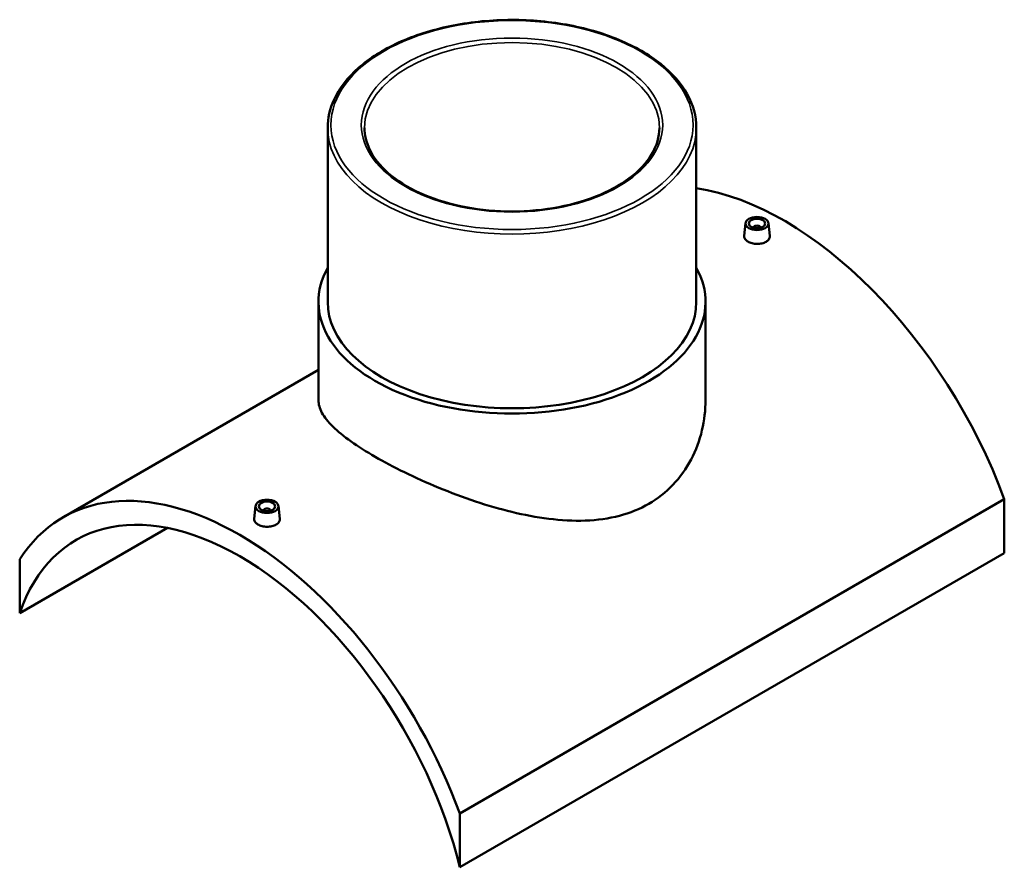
# Model space of a CAD drawing. Header units: millimetres. Extents: x -309 to 1493, y -360 to 1097.
# Tile 5 of 5: x 892 to 1493, y 580 to 1097. Entities that reach past the tile are written whole.
import ezdxf

# ---------------------------------------------------------------- set-up
doc = ezdxf.new("R2010")
doc.units = ezdxf.units.MM
doc.layers.add('Visible (ANSI)', color=7, linetype='Continuous', lineweight=50)
doc.layers.add('Visible Narrow (ANSI)', color=7, linetype='Continuous', lineweight=35)

msp = doc.modelspace()

# ---------------------------------------------------------------- linework, layer by layer
at = {"layer": 'Visible (ANSI)'}
for p, q in [((1080.25, 1031.35), (1080.25, 924.96)), ((1305.25, 1031.35), (1305.25, 924.96)), ((1335.32, 973.1), (1334.47, 965.22)), ((1340.3, 970.2), (1340.3, 970.4)), ((1344.3, 970.2), (1344.3, 970.4)), ((1349.29, 973.1), (1350.13, 965.24)), ((1074.62, 924.96), (1074.62, 864.94)), ((1310.87, 924.96), (1310.87, 864.94)), ((1074.62, 883.51), (918.58, 793.42)), ((1036.21, 800.41), (1035.36, 792.53)), ((1050.18, 800.41), (1051.03, 792.55)), ((1493.27, 804.56), (1160.93, 612.68)), ((1493.27, 804.56), (1493.27, 771.66)), ((1041.2, 797.71), (1041.2, 797.51)), ((1045.2, 797.71), (1045.2, 797.51)), ((892.23, 734.92), (982.42, 786.99)), ((1160.93, 579.78), (1493.27, 771.66)), ((892.23, 767.82), (892.23, 734.92)), ((1160.93, 579.78), (1160.93, 612.68))]:
    msp.add_line(p, q, dxfattribs=at)
for centre, major_axis, start_param, end_param in [((1358.92, 798.24), (108, -187.06), 1.281111, 2.715253), ((1342.3, 970.4), (-2, 0), 2.963882, 6.460896), ((1192.75, 924.96), (118.12, 0), 2.831748, 6.59303), ((1192.75, 924.96), (-112.5, 0), 0, 3.141593), ((1026.58, 606.36), (-108, 187.06), 4.422704, 6.57287), ((1026.58, 606.36), (-100, 173.21), 4.244551, 6.751023), ((1043.2, 797.71), (-2, 0), 2.963882, 6.460896)]:
    msp.add_ellipse(centre, major_axis=major_axis, ratio=0.57735, start_param=start_param, end_param=end_param, dxfattribs=at)
for centre, major_axis in [((1342.3, 972.85), (7, 0)), ((1342.3, 972.85), (5, 0)), ((1043.2, 800.16), (-7, 0)), ((1043.2, 800.16), (5, 0))]:
    msp.add_ellipse(centre, major_axis=major_axis, ratio=0.57735, dxfattribs=at)
for points, knots in [([(1305.25, 1031.35), (1305.25, 1038.28), (1303.37, 1045.2), (1296.07, 1058.4), (1290.57, 1064.68), (1276.44, 1075.96), (1267.76, 1080.95), (1248.16, 1089.08), (1237.23, 1092.22), (1214.26, 1096.32), (1202.22, 1097.28), (1178.24, 1096.97), (1166.29, 1095.69), (1143.68, 1091), (1133.02, 1087.59), (1114.04, 1078.96), (1105.73, 1073.74), (1092.35, 1061.96), (1087.27, 1055.41), (1081.56, 1042.93), (1080.25, 1037.14), (1080.25, 1031.35)], [0.785398, 0.785398, 0.785398, 0.785398, 1.094509, 1.094509, 1.410969, 1.410969, 1.733447, 1.733447, 2.056366, 2.056366, 2.378777, 2.378777, 2.700996, 2.700996, 3.023467, 3.023467, 3.346443, 3.346443, 3.668551, 3.668551, 3.926991, 3.926991, 3.926991, 3.926991]), ([(1282.75, 1031.35), (1282.75, 1025.8), (1281.13, 1020.24), (1274.82, 1009.78), (1270.23, 1004.86), (1258.57, 996.15), (1251.56, 992.35), (1235.79, 986.17), (1227.02, 983.79), (1208.6, 980.74), (1198.95, 980.06), (1179.75, 980.47), (1170.21, 981.57), (1152.23, 985.41), (1143.79, 988.16), (1128.89, 995), (1122.42, 999.09), (1112.07, 1008.16), (1108.2, 1013.13), (1103.76, 1022.55), (1102.75, 1026.95), (1102.75, 1031.35)], [5.497787, 5.497787, 5.497787, 5.497787, 5.832836, 5.832836, 6.155886, 6.155886, 6.472431, 6.472431, 6.788894, 6.788894, 7.105989, 7.105989, 7.423291, 7.423291, 7.740263, 7.740263, 8.056583, 8.056583, 8.373709, 8.373709, 8.63938, 8.63938, 8.63938, 8.63938]), ([(1347.85, 961.68), (1347.16, 961.28), (1346.28, 960.94), (1344.34, 960.5), (1343.29, 960.4), (1341.32, 960.43), (1340.27, 960.56), (1338.34, 961.05), (1337.46, 961.4), (1336.06, 962.21), (1335.46, 962.71), (1334.66, 963.81), (1334.46, 964.4), (1334.46, 965.04), (1334.46, 965.13), (1334.47, 965.22)], [2.364652, 2.364652, 2.364652, 2.364652, 2.660287, 2.660287, 2.955923, 2.955923, 3.25145, 3.25145, 3.546978, 3.546978, 3.842506, 3.842506, 4.138034, 4.138034, 4.185882, 4.185882, 4.185882, 4.185882]), ([(1350.13, 965.24), (1350.14, 965.14), (1350.15, 965.04), (1350.15, 964.36), (1349.95, 963.74), (1349.15, 962.6), (1348.55, 962.09), (1347.85, 961.68)], [6.4543621, 6.4543621, 6.4543621, 6.4543621, 6.5026862, 6.5026862, 6.7983213, 6.7983213, 7.0939565, 7.0939565, 7.0939565, 7.0939565]), ([(1276.28, 801.73), (1270.89, 798.62), (1264.84, 796.14), (1251.78, 792.7), (1244.76, 791.74), (1230.23, 791.2), (1222.7, 791.62), (1207.61, 793.51), (1200.05, 794.97), (1185.47, 798.5), (1177.92, 800.7), (1162.83, 805.73), (1155.28, 808.56), (1140.72, 814.56), (1133.69, 817.74), (1120.63, 824.13), (1114.59, 827.34), (1103.86, 833.54), (1098.87, 836.69), (1090.15, 842.88), (1086.41, 845.92), (1080.45, 851.76), (1078.22, 854.57), (1075.31, 859.94), (1074.62, 862.5), (1074.62, 864.94)], [0, 0, 0, 0, 2.28567, 2.28567, 4.571341, 4.571341, 6.857011, 6.857011, 9.142681, 9.142681, 11.418909, 11.418909, 13.695137, 13.695137, 15.971365, 15.971365, 18.247592, 18.247592, 20.52382, 20.52382, 22.800048, 22.800048, 25.076275, 25.076275, 27.352503, 27.352503, 27.352503, 27.352503]), ([(1310.87, 864.94), (1310.87, 858.96), (1310.19, 852.73), (1307.27, 840.45), (1305.04, 834.39), (1299.1, 823.11), (1295.37, 817.87), (1286.65, 808.74), (1281.66, 804.84), (1276.28, 801.73)], [63.847688, 63.847688, 63.847688, 63.847688, 66.133358, 66.133358, 68.419028, 68.419028, 70.704699, 70.704699, 72.990369, 72.990369, 72.990369, 72.990369]), ([(1048.75, 789), (1048.05, 788.59), (1047.17, 788.25), (1045.23, 787.81), (1044.18, 787.71), (1042.21, 787.74), (1041.16, 787.87), (1039.23, 788.36), (1038.35, 788.71), (1036.96, 789.52), (1036.35, 790.02), (1035.55, 791.12), (1035.35, 791.71), (1035.35, 792.35), (1035.35, 792.44), (1035.36, 792.53)], [0, 0, 0, 0, 0.295635, 0.295635, 0.59127, 0.59127, 0.886798, 0.886798, 1.182326, 1.182326, 1.477854, 1.477854, 1.773382, 1.773382, 1.82123, 1.82123, 1.82123, 1.82123]), ([(1051.03, 792.55), (1051.04, 792.45), (1051.04, 792.35), (1051.04, 791.67), (1050.85, 791.05), (1050.05, 789.91), (1049.45, 789.4), (1048.75, 789)], [4.0897099, 4.0897099, 4.0897099, 4.0897099, 4.138034, 4.138034, 4.4336692, 4.4336692, 4.7293043, 4.7293043, 4.7293043, 4.7293043])]:
    msp.add_open_spline(points, degree=3, knots=knots, dxfattribs=at)
at = {"layer": 'Visible Narrow (ANSI)'}
for major_axis in [(110.5, 0), (92, 0)]:
    msp.add_ellipse((1192.75, 1032.98), major_axis=major_axis, ratio=0.57735, dxfattribs=at)
for major_axis, start_param, end_param in [((-90, 0), 3.141593, 6.283185), ((-112.5, 0), 0, 3.141593)]:
    msp.add_ellipse((1192.75, 1031.35), major_axis=major_axis, ratio=0.57735, start_param=start_param, end_param=end_param, dxfattribs=at)

doc.saveas('drawing.dxf')
